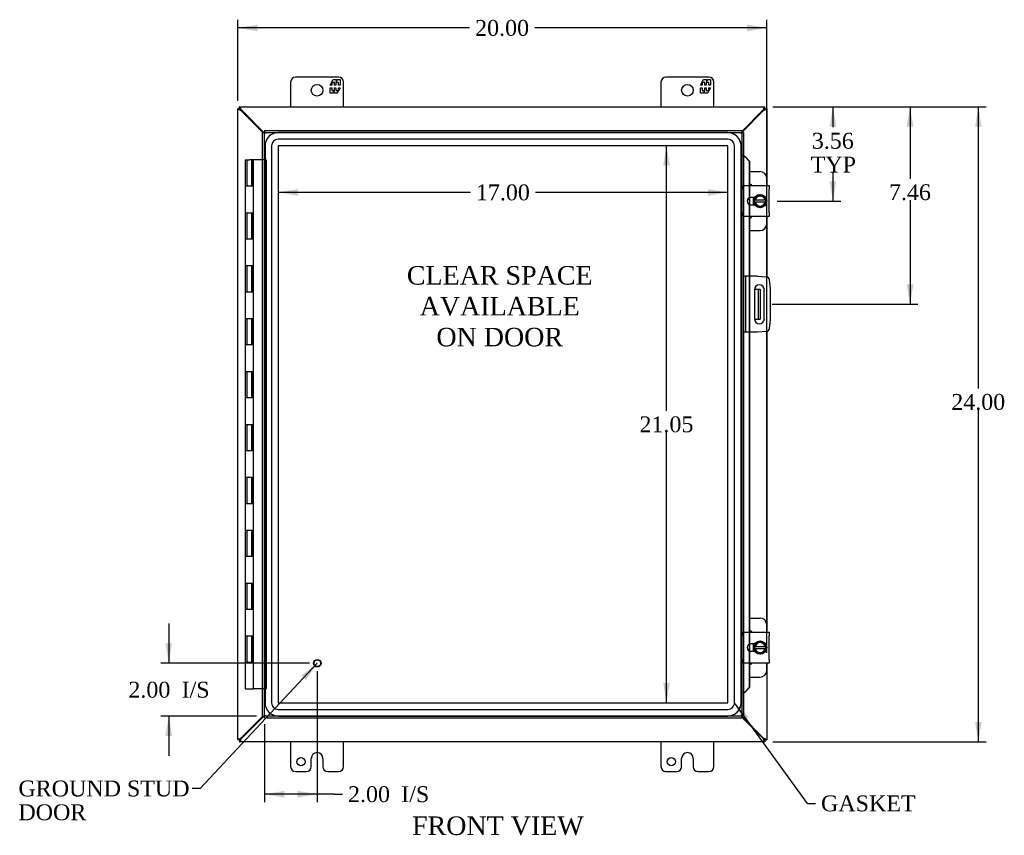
# Model space of a CAD drawing. Header units: inches. Extents: x 11 to 147, y 3 to 98.
# Tile 3 of 8: x 38 to 75, y 33 to 64. Entities that reach past the tile are written whole.
import ezdxf
from ezdxf.enums import TextEntityAlignment as Align

# ---------------------------------------------------------------- set-up
doc = ezdxf.new("R2010")
doc.units = ezdxf.units.IN
doc.header["$MEASUREMENT"] = 0
for name, color, linetype in [('COM40153-1', 7, 'CONTINUOUS'), ('COM40153-2', 7, 'CONTINUOUS'), ('COM42667', 7, 'CONTINUOUS'), ('COM42780', 7, 'CONTINUOUS'), ('COM48452', 7, 'CONTINUOUS'), ('COM70219', 7, 'CONTINUOUS'), ('COM71780-10', 7, 'CONTINUOUS'), ('DEFAULT', 7, 'CONTINUOUS'), ('FET07710', 7, 'CONTINUOUS'), ('HNG10620-20B', 7, 'CONTINUOUS'), ('HNG10620-20C', 7, 'CONTINUOUS'), ('SCC19011', 7, 'CONTINUOUS'), ('SPR20265', 7, 'CONTINUOUS'), ('STD21878', 7, 'CONTINUOUS'), ('WAF25035', 7, 'CONTINUOUS')]:
    doc.layers.add(name, color=color, linetype=linetype)
doc.styles.add('SEACAD_TIMES_NEW_ROMAN', font='times.ttf')

# ---------------------------------------------------------------- blocks, each defined once
blk = doc.blocks.new('SEANNOT_GROUP2')
at = {"layer": 'DEFAULT', "linetype": 'Continuous'}
blk.add_hatch(color=136, dxfattribs=at).paths.add_polyline_path([(48.677, 38.61), (49.099, 39.243), (48.495, 38.781)])
at = {"layer": 'DEFAULT', "color": 136, "linetype": 'Continuous'}
blk.add_line((44.666, 34.51), (44.366, 34.51), dxfattribs=at)
blk.add_lwpolyline([(44.666, 34.51), (49.099, 39.243)], dxfattribs=at)
at = {"layer": 'DEFAULT', "color": 136, "linetype": 'Continuous', "style": 'SEACAD_TIMES_NEW_ROMAN'}
for s, p in [('GROUND STUD', (37.8, 34.81)), ('DOOR', (37.8, 33.91))]:
    blk.add_text(s, height=0.6, dxfattribs=at).set_placement(p, align=Align.TOP_LEFT)
blk = doc.blocks.new('SEANNOT_GROUP3')
at = {"layer": 'DEFAULT', "linetype": 'Continuous'}
blk.add_hatch(color=136, dxfattribs=at).paths.add_polyline_path([(65.408, 37.214), (64.866, 37.747), (65.206, 37.067)])
at = {"layer": 'DEFAULT', "color": 136, "linetype": 'Continuous'}
blk.add_line((67.63, 33.947), (67.93, 33.947), dxfattribs=at)
blk.add_lwpolyline([(67.63, 33.947), (64.866, 37.747)], dxfattribs=at)
at = {"layer": 'DEFAULT', "color": 136, "linetype": 'Continuous', "style": 'SEACAD_TIMES_NEW_ROMAN'}
blk.add_text('GASKET', height=0.6, dxfattribs=at).set_placement((68.14, 34.247), align=Align.TOP_LEFT)
blk = doc.blocks.new('GDIMGGROUP')
at = {"layer": 'DEFAULT', "linetype": 'Continuous'}
for points in [[(46.84, 63.381), (46.09, 63.256), (46.84, 63.131)], [(65.336, 63.381), (65.336, 63.131), (66.086, 63.256)]]:
    blk.add_hatch(color=136, dxfattribs=at).paths.add_polyline_path(points)
at = {"layer": 'DEFAULT', "color": 136, "linetype": 'Continuous'}
for p, q in [((46.09, 60.501), (46.09, 63.556)), ((66.086, 39.642), (66.086, 63.556)), ((54.854, 63.256), (46.09, 63.256)), ((66.086, 63.256), (57.322, 63.256))]:
    blk.add_line(p, q, dxfattribs=at)
at = {"layer": 'DEFAULT', "color": 136, "linetype": 'Continuous', "style": 'SEACAD_TIMES_NEW_ROMAN'}
blk.add_text('20.00', height=0.6, dxfattribs=at).set_placement((55.064, 63.556), align=Align.TOP_LEFT)
blk = doc.blocks.new('GDIMGGROUP1')
at = {"layer": 'DEFAULT', "linetype": 'Continuous'}
for points in [[(74.212, 59.523), (74.087, 60.273), (73.962, 59.523)], [(74.212, 37.023), (73.962, 37.023), (74.087, 36.273)]]:
    blk.add_hatch(color=136, dxfattribs=at).paths.add_polyline_path(points)
at = {"layer": 'DEFAULT', "color": 136, "linetype": 'Continuous'}
for p, q in [((66.317, 60.273), (74.387, 60.273)), ((74.087, 49.63), (74.087, 60.273)), ((74.087, 36.273), (74.087, 48.82)), ((66.317, 36.273), (74.387, 36.273))]:
    blk.add_line(p, q, dxfattribs=at)
at = {"layer": 'DEFAULT', "color": 136, "linetype": 'Continuous', "style": 'SEACAD_TIMES_NEW_ROMAN'}
blk.add_text('24.00', height=0.6, dxfattribs=at).set_placement((73.063, 49.42), align=Align.TOP_LEFT)
blk = doc.blocks.new('GDIMGGROUP2')
at = {"layer": 'DEFAULT', "linetype": 'Continuous'}
for points in [[(43.357, 39.993), (43.482, 39.243), (43.607, 39.993)], [(43.357, 36.493), (43.607, 36.493), (43.482, 37.243)]]:
    blk.add_hatch(color=136, dxfattribs=at).paths.add_polyline_path(points)
at = {"layer": 'DEFAULT', "color": 136, "linetype": 'Continuous'}
for p, q in [((43.482, 40.743), (43.482, 39.243)), ((48.799, 39.243), (43.182, 39.243)), ((46.799, 37.243), (43.182, 37.243)), ((43.482, 37.243), (43.482, 35.743))]:
    blk.add_line(p, q, dxfattribs=at)
at = {"layer": 'DEFAULT', "color": 136, "linetype": 'Continuous', "style": 'SEACAD_TIMES_NEW_ROMAN'}
for s, p in [('2.00', (41.957, 38.543)), ('I/S', (43.97, 38.543))]:
    blk.add_text(s, height=0.6, dxfattribs=at).set_placement(p, align=Align.TOP_LEFT)
blk = doc.blocks.new('GDIMGGROUP3')
at = {"layer": 'DEFAULT', "linetype": 'Continuous'}
for points in [[(47.849, 34.17), (47.849, 34.42), (47.099, 34.295)], [(48.349, 34.17), (49.099, 34.295), (48.349, 34.42)]]:
    blk.add_hatch(color=136, dxfattribs=at).paths.add_polyline_path(points)
at = {"layer": 'DEFAULT', "color": 136, "linetype": 'Continuous'}
for p, q in [((49.099, 38.943), (49.099, 33.995)), ((47.099, 36.943), (47.099, 33.995)), ((49.75, 34.295), (47.099, 34.295)), ((49.75, 34.295), (50.05, 34.295))]:
    blk.add_line(p, q, dxfattribs=at)
at = {"layer": 'DEFAULT', "color": 136, "linetype": 'Continuous', "style": 'SEACAD_TIMES_NEW_ROMAN'}
for s, p in [('I/S', (52.272, 34.595)), ('2.00', (50.26, 34.595))]:
    blk.add_text(s, height=0.6, dxfattribs=at).set_placement(p, align=Align.TOP_LEFT)
blk = doc.blocks.new('GDIMGGROUP16')
at = {"layer": 'DEFAULT', "linetype": 'Continuous'}
for points in [[(68.713, 59.523), (68.588, 60.273), (68.463, 59.523)], [(68.713, 57.461), (68.463, 57.461), (68.588, 56.711)]]:
    blk.add_hatch(color=136, dxfattribs=at).paths.add_polyline_path(points)
at = {"layer": 'DEFAULT', "color": 136, "linetype": 'Continuous'}
for p, q in [((66.317, 60.273), (68.888, 60.273)), ((68.588, 60.273), (68.588, 59.501)), ((68.588, 57.791), (68.588, 56.711)), ((66.485, 56.711), (68.888, 56.711))]:
    blk.add_line(p, q, dxfattribs=at)
at = {"layer": 'DEFAULT', "color": 136, "linetype": 'Continuous', "style": 'SEACAD_TIMES_NEW_ROMAN'}
for s, p in [('3.56', (67.792, 59.291)), ('TYP', (67.75, 58.391))]:
    blk.add_text(s, height=0.6, dxfattribs=at).set_placement(p, align=Align.TOP_LEFT)
blk = doc.blocks.new('GDIMGGROUP17')
at = {"layer": 'DEFAULT', "linetype": 'Continuous'}
for points in [[(71.628, 59.523), (71.503, 60.273), (71.378, 59.523)], [(71.628, 53.563), (71.378, 53.563), (71.503, 52.813)]]:
    blk.add_hatch(color=136, dxfattribs=at).paths.add_polyline_path(points)
at = {"layer": 'DEFAULT', "color": 136, "linetype": 'Continuous'}
for p, q in [((66.317, 60.273), (71.803, 60.273)), ((71.503, 60.273), (71.503, 57.556)), ((71.503, 56.746), (71.503, 52.813)), ((66.296, 52.813), (71.803, 52.813))]:
    blk.add_line(p, q, dxfattribs=at)
at = {"layer": 'DEFAULT', "color": 136, "linetype": 'Continuous', "style": 'SEACAD_TIMES_NEW_ROMAN'}
blk.add_text('7.46', height=0.6, dxfattribs=at).set_placement((70.707, 57.346), align=Align.TOP_LEFT)
blk = doc.blocks.new('GDIMGGROUP24')
at = {"layer": 'DEFAULT', "linetype": 'Continuous'}
for points in [[(48.369, 57.165), (47.619, 57.04), (48.369, 56.915)], [(63.867, 57.165), (63.867, 56.915), (64.617, 57.04)]]:
    blk.add_hatch(color=136, dxfattribs=at).paths.add_polyline_path(points)
at = {"layer": 'DEFAULT', "color": 136, "linetype": 'Continuous'}
for p, q in [((54.884, 57.04), (47.619, 57.04)), ((64.617, 57.04), (57.351, 57.04))]:
    blk.add_line(p, q, dxfattribs=at)
at = {"layer": 'DEFAULT', "color": 136, "linetype": 'Continuous', "style": 'SEACAD_TIMES_NEW_ROMAN'}
blk.add_text('17.00', height=0.6, dxfattribs=at).set_placement((55.094, 57.34), align=Align.TOP_LEFT)
blk = doc.blocks.new('GDIMGGROUP25')
at = {"layer": 'DEFAULT', "linetype": 'Continuous'}
for points in [[(62.175, 58.05), (62.425, 58.05), (62.3, 58.8)], [(62.175, 38.496), (62.3, 37.746), (62.425, 38.496)]]:
    blk.add_hatch(color=136, dxfattribs=at).paths.add_polyline_path(points)
at = {"layer": 'DEFAULT', "color": 136, "linetype": 'Continuous'}
for p, q in [((62.3, 48.783), (62.3, 58.8)), ((62.3, 37.746), (62.3, 47.973))]:
    blk.add_line(p, q, dxfattribs=at)
at = {"layer": 'DEFAULT', "color": 136, "linetype": 'Continuous', "style": 'SEACAD_TIMES_NEW_ROMAN'}
blk.add_text('21.05', height=0.6, dxfattribs=at).set_placement((61.277, 48.573), align=Align.TOP_LEFT)

msp = doc.modelspace()

# ---------------------------------------------------------------- linework, layer by layer
at = {"layer": 'COM40153-1', "color": 7}
for p, q in [((65.621, 53.376), (65.732, 53.376)), ((65.732, 53.376), (65.768, 53.376)), ((65.768, 53.376), (65.84, 53.376)), ((65.768, 53.376), (65.768, 52.251)), ((65.84, 53.376), (65.84, 52.251)), ((65.621, 52.251), (65.732, 52.251)), ((65.768, 52.251), (65.732, 52.251)), ((65.768, 52.251), (65.84, 52.251))]:
    msp.add_line(p, q, dxfattribs=at)
at = {"layer": 'COM40153-2', "color": 7}
for p, q in [((65.287, 53.876), (65.215, 53.876)), ((65.287, 53.876), (65.287, 51.751)), ((65.287, 53.876), (65.323, 53.876)), ((65.738, 53.876), (65.323, 53.876)), ((65.738, 53.876), (66.072, 53.847)), ((66.185, 53.733), (66.215, 53.399)), ((65.621, 53.363), (65.621, 52.263)), ((65.996, 52.263), (65.996, 53.363)), ((66.215, 53.399), (66.215, 52.228)), ((66.215, 52.228), (66.185, 51.894)), ((65.287, 51.751), (65.215, 51.751)), ((65.323, 51.751), (65.287, 51.751)), ((65.738, 51.751), (65.323, 51.751)), ((66.072, 51.78), (65.738, 51.751))]:
    msp.add_line(p, q, dxfattribs=at)
for centre, radius, start, end in [((66.061, 53.722), 0.125, 5, 85), ((65.809, 53.363), 0.188, 0, 180), ((65.809, 52.263), 0.188, 180, 0), ((66.061, 51.905), 0.125, 275, 355)]:
    msp.add_arc(centre, radius, start, end, dxfattribs=at)
at = {"layer": 'COM42667', "color": 7}
for p, q in [((65.215, 57.157), (65.215, 57.3)), ((65.215, 57.3), (66.185, 57.3)), ((65.215, 57.157), (65.215, 56.266)), ((66.185, 57.3), (66.185, 57.157)), ((66.185, 56.266), (66.185, 57.157)), ((65.629, 56.852), (65.49, 56.852)), ((65.215, 56.123), (65.215, 56.266)), ((65.49, 56.571), (65.629, 56.571)), ((66.185, 56.266), (66.185, 56.123)), ((66.185, 56.123), (65.215, 56.123)), ((65.215, 40.281), (65.215, 40.424)), ((65.215, 40.424), (66.185, 40.424)), ((65.215, 40.281), (65.215, 39.39)), ((66.185, 40.424), (66.185, 40.281)), ((66.185, 39.39), (66.185, 40.281)), ((65.629, 39.976), (65.49, 39.976)), ((65.49, 39.695), (65.629, 39.695)), ((65.215, 39.247), (65.215, 39.39)), ((66.185, 39.247), (65.215, 39.247)), ((66.185, 39.39), (66.185, 39.247))]:
    msp.add_line(p, q, dxfattribs=at)
for centre in [(65.49, 56.711), (65.49, 39.835)]:
    msp.add_arc(centre, 0.141, 90, 270, dxfattribs=at)
at = {"layer": 'COM42780', "color": 7}
for p, q in [((65.439, 57.827), (65.836, 57.827)), ((66.086, 57.3), (66.086, 57.577)), ((65.586, 56.777), (65.586, 56.852)), ((65.586, 56.571), (65.586, 56.643)), ((66.086, 55.846), (66.086, 56.123)), ((65.439, 55.596), (65.836, 55.596)), ((65.439, 40.951), (65.836, 40.951)), ((66.086, 40.424), (66.086, 40.701)), ((65.586, 39.901), (65.586, 39.976)), ((65.586, 39.695), (65.586, 39.767)), ((66.086, 38.97), (66.086, 39.247)), ((65.439, 38.72), (65.836, 38.72))]:
    msp.add_line(p, q, dxfattribs=at)
for centre, start, end in [((65.836, 57.577), 0, 90), ((65.336, 57.14), 39.9324, 65.6695), ((65.336, 56.283), 294.3305, 320.0676), ((65.836, 55.846), 270, 0), ((65.836, 40.701), 0, 90), ((65.336, 40.264), 39.9324, 65.6695), ((65.336, 39.407), 294.3305, 320.0676), ((65.836, 38.97), 270, 0)]:
    msp.add_arc(centre, 0.25, start, end, dxfattribs=at)
at = {"layer": 'COM48452', "color": 7}
for p, q in [((46.162, 60.201), (46.09, 60.201)), ((46.09, 36.345), (46.09, 60.201)), ((46.162, 60.273), (66.017, 60.273)), ((46.162, 60.201), (46.162, 60.273)), ((46.162, 60.201), (46.198, 60.165)), ((46.162, 60.201), (46.198, 60.165)), ((46.222, 60.123), (46.198, 60.14)), ((47.041, 59.304), (46.222, 60.123)), ((46.24, 60.141), (46.223, 60.165)), ((47.077, 59.304), (46.24, 60.141)), ((65.939, 60.141), (65.142, 59.344)), ((65.957, 60.123), (65.142, 59.308)), ((65.956, 60.165), (65.939, 60.141)), ((65.982, 60.14), (65.957, 60.123)), ((66.017, 60.201), (65.982, 60.165)), ((66.018, 60.201), (65.982, 60.165)), ((66.017, 60.201), (66.017, 60.273)), ((66.018, 60.201), (66.09, 60.201)), ((66.09, 60.201), (66.09, 57.3)), ((66.09, 56.123), (66.09, 53.844)), ((66.09, 51.783), (66.09, 40.424)), ((66.09, 39.247), (66.09, 36.345)), ((46.222, 36.424), (47.041, 37.243)), ((46.24, 36.406), (47.077, 37.243)), ((65.142, 37.238), (65.957, 36.424)), ((65.142, 37.203), (65.939, 36.406)), ((46.162, 36.345), (46.09, 36.345)), ((46.162, 36.345), (46.198, 36.381)), ((46.162, 36.345), (46.198, 36.381)), ((46.162, 36.345), (46.162, 36.273)), ((66.017, 36.273), (46.162, 36.273)), ((46.198, 36.407), (46.222, 36.424)), ((46.223, 36.381), (46.24, 36.406)), ((65.939, 36.406), (65.956, 36.381)), ((65.957, 36.424), (65.982, 36.407)), ((66.018, 36.345), (65.982, 36.381)), ((66.017, 36.345), (65.982, 36.381)), ((66.017, 36.345), (66.017, 36.273)), ((66.018, 36.345), (66.09, 36.345))]:
    msp.add_line(p, q, dxfattribs=at)
for points, knots in [([(46.198, 60.14), (46.183, 60.145), (46.169, 60.15), (46.143, 60.16), (46.131, 60.165), (46.111, 60.176), (46.103, 60.181), (46.092, 60.191), (46.09, 60.196), (46.09, 60.201)], [0, 0, 0, 0, 0.25, 0.25, 0.5, 0.5, 0.75, 0.75, 1, 1, 1, 1]), ([(46.223, 60.165), (46.218, 60.18), (46.213, 60.194), (46.203, 60.22), (46.198, 60.232), (46.187, 60.252), (46.182, 60.26), (46.172, 60.271), (46.167, 60.273), (46.162, 60.273)], [0, 0, 0, 0, 0.25, 0.25, 0.5, 0.5, 0.75, 0.75, 1, 1, 1, 1]), ([(46.223, 60.165), (46.213, 60.175), (46.203, 60.184), (46.182, 60.198), (46.172, 60.201), (46.162, 60.201)], [0, 0, 0, 0, 0.5, 0.5, 1, 1, 1, 1]), ([(46.198, 60.14), (46.193, 60.145), (46.188, 60.15), (46.179, 60.16), (46.175, 60.165), (46.169, 60.176), (46.166, 60.181), (46.162, 60.191), (46.162, 60.196), (46.162, 60.201)], [0, 0, 0, 0, 0.25, 0.25, 0.5, 0.5, 0.75, 0.75, 1, 1, 1, 1]), ([(66.017, 60.273), (66.012, 60.273), (66.007, 60.271), (65.997, 60.26), (65.992, 60.252), (65.981, 60.232), (65.976, 60.22), (65.966, 60.194), (65.961, 60.18), (65.956, 60.165)], [0, 0, 0, 0, 0.25, 0.25, 0.5, 0.5, 0.75, 0.75, 1, 1, 1, 1]), ([(66.017, 60.201), (66.007, 60.201), (65.997, 60.198), (65.976, 60.184), (65.966, 60.175), (65.956, 60.165)], [0, 0, 0, 0, 0.5, 0.5, 1, 1, 1, 1]), ([(66.018, 60.201), (66.018, 60.196), (66.017, 60.191), (66.013, 60.181), (66.01, 60.176), (66.004, 60.165), (66, 60.16), (65.991, 60.15), (65.986, 60.145), (65.982, 60.14)], [0, 0, 0, 0, 0.25, 0.25, 0.5, 0.5, 0.75, 0.75, 1, 1, 1, 1]), ([(66.09, 60.201), (66.09, 60.196), (66.087, 60.191), (66.076, 60.181), (66.068, 60.176), (66.048, 60.165), (66.036, 60.16), (66.01, 60.15), (65.996, 60.145), (65.982, 60.14)], [0, 0, 0, 0, 0.25, 0.25, 0.5, 0.5, 0.75, 0.75, 1, 1, 1, 1]), ([(46.09, 36.345), (46.09, 36.351), (46.092, 36.356), (46.103, 36.366), (46.111, 36.371), (46.131, 36.381), (46.143, 36.387), (46.169, 36.397), (46.183, 36.402), (46.198, 36.407)], [0, 0, 0, 0, 0.25, 0.25, 0.5, 0.5, 0.75, 0.75, 1, 1, 1, 1]), ([(46.162, 36.345), (46.162, 36.351), (46.162, 36.356), (46.166, 36.366), (46.169, 36.371), (46.175, 36.381), (46.179, 36.387), (46.188, 36.397), (46.193, 36.402), (46.198, 36.407)], [0, 0, 0, 0, 0.25, 0.25, 0.5, 0.5, 0.75, 0.75, 1, 1, 1, 1]), ([(46.162, 36.273), (46.167, 36.273), (46.172, 36.276), (46.182, 36.287), (46.187, 36.295), (46.198, 36.315), (46.203, 36.327), (46.213, 36.353), (46.218, 36.367), (46.223, 36.381)], [0, 0, 0, 0, 0.25, 0.25, 0.5, 0.5, 0.75, 0.75, 1, 1, 1, 1]), ([(46.162, 36.345), (46.172, 36.345), (46.182, 36.349), (46.203, 36.363), (46.213, 36.372), (46.223, 36.381)], [0, 0, 0, 0, 0.5, 0.5, 1, 1, 1, 1]), ([(65.956, 36.381), (65.961, 36.367), (65.966, 36.353), (65.976, 36.327), (65.981, 36.315), (65.992, 36.295), (65.997, 36.287), (66.007, 36.276), (66.012, 36.273), (66.017, 36.273)], [0, 0, 0, 0, 0.25, 0.25, 0.5, 0.5, 0.75, 0.75, 1, 1, 1, 1]), ([(65.956, 36.381), (65.966, 36.372), (65.976, 36.363), (65.997, 36.349), (66.007, 36.345), (66.017, 36.345)], [0, 0, 0, 0, 0.5, 0.5, 1, 1, 1, 1]), ([(65.982, 36.407), (65.986, 36.402), (65.991, 36.397), (66, 36.387), (66.004, 36.381), (66.01, 36.371), (66.013, 36.366), (66.017, 36.356), (66.018, 36.351), (66.018, 36.345)], [0, 0, 0, 0, 0.25, 0.25, 0.5, 0.5, 0.75, 0.75, 1, 1, 1, 1]), ([(65.982, 36.407), (65.996, 36.402), (66.01, 36.397), (66.036, 36.387), (66.048, 36.381), (66.068, 36.371), (66.076, 36.366), (66.087, 36.356), (66.09, 36.351), (66.09, 36.345)], [0, 0, 0, 0, 0.25, 0.25, 0.5, 0.5, 0.75, 0.75, 1, 1, 1, 1])]:
    msp.add_open_spline(points, degree=3, knots=knots, dxfattribs=at)
at = {"layer": 'COM70219', "color": 7}
for p, q in [((64.616, 59.299), (47.62, 59.299)), ((64.616, 59.298), (47.62, 59.298)), ((64.616, 59.049), (47.62, 59.049)), ((47.12, 58.799), (47.12, 37.747)), ((47.121, 58.799), (47.121, 37.747)), ((47.37, 58.799), (47.37, 37.747)), ((47.619, 58.799), (47.619, 37.747)), ((64.616, 58.8), (47.62, 58.8)), ((47.62, 58.799), (47.62, 37.747)), ((64.616, 58.799), (47.62, 58.799)), ((64.616, 37.747), (64.616, 58.799)), ((64.617, 37.747), (64.617, 58.799)), ((64.866, 37.747), (64.866, 58.799)), ((65.115, 37.747), (65.115, 58.799)), ((65.116, 37.747), (65.116, 58.799)), ((47.62, 37.747), (64.616, 37.747)), ((47.62, 37.746), (64.616, 37.746)), ((47.62, 37.497), (64.616, 37.497)), ((47.62, 37.248), (64.616, 37.248)), ((47.62, 37.247), (64.616, 37.247))]:
    msp.add_line(p, q, dxfattribs=at)
for centre, radius, start, end in [((47.62, 58.799), 0.5, 90, 180), ((47.62, 58.799), 0.499, 90, 180), ((64.616, 58.799), 0.5, 0, 90), ((64.616, 58.799), 0.499, 0, 90), ((47.62, 58.799), 0.25, 90, 180), ((64.616, 58.799), 0.25, 0, 90), ((47.62, 58.799), 0.001, 90, 180), ((64.616, 58.799), 0.001, 0, 90), ((47.62, 37.747), 0.5, 180, 270), ((47.62, 37.747), 0.499, 180, 270), ((47.62, 37.747), 0.25, 180, 270), ((47.62, 37.747), 0.001, 180, 270), ((64.616, 37.747), 0.5, 270, 0), ((64.616, 37.747), 0.001, 270, 0), ((64.616, 37.747), 0.25, 270, 0), ((64.616, 37.747), 0.499, 270, 0)]:
    msp.add_arc(centre, radius, start, end, dxfattribs=at)
at = {"layer": 'COM71780-10', "color": 7}
for p, q in [((47.027, 59.304), (47.099, 59.304)), ((47.027, 37.243), (47.027, 59.304)), ((47.099, 59.376), (47.099, 59.304)), ((47.099, 59.376), (65.142, 59.376)), ((47.099, 59.304), (65.142, 59.304)), ((47.099, 59.304), (47.135, 59.268)), ((47.099, 37.243), (47.099, 59.304)), ((47.099, 59.304), (47.135, 59.268)), ((65.142, 59.304), (65.107, 59.268)), ((65.143, 59.304), (65.107, 59.268)), ((65.142, 59.376), (65.142, 59.304)), ((65.143, 59.304), (65.143, 37.243)), ((65.215, 59.304), (65.143, 59.304)), ((65.215, 59.304), (65.215, 37.243)), ((65.215, 58.429), (65.143, 58.429)), ((65.227, 58.429), (65.215, 58.429)), ((65.237, 58.406), (65.246, 58.406)), ((65.257, 58.393), (65.427, 58.221)), ((65.257, 58.393), (65.269, 58.393)), ((65.269, 58.393), (65.439, 58.221)), ((65.427, 58.221), (65.427, 57.3)), ((65.439, 58.221), (65.427, 58.221)), ((65.439, 58.221), (65.439, 57.3)), ((65.427, 57.3), (65.427, 56.837)), ((65.439, 57.3), (65.439, 56.843)), ((65.427, 56.837), (65.427, 56.586)), ((65.427, 56.586), (65.427, 56.123)), ((65.439, 56.843), (65.439, 56.58)), ((65.439, 56.58), (65.439, 56.123)), ((65.427, 56.123), (65.427, 53.876)), ((65.439, 56.123), (65.439, 53.876)), ((65.427, 53.876), (65.427, 51.751)), ((65.439, 53.876), (65.439, 51.751)), ((65.427, 51.751), (65.427, 40.424)), ((65.439, 51.751), (65.439, 40.424)), ((65.427, 40.424), (65.427, 39.961)), ((65.439, 40.424), (65.439, 39.967)), ((65.427, 39.961), (65.427, 39.71)), ((65.439, 39.967), (65.439, 39.704)), ((65.427, 39.71), (65.427, 39.247)), ((65.439, 39.704), (65.439, 39.247)), ((65.427, 39.247), (65.427, 38.326)), ((65.439, 39.247), (65.439, 38.326)), ((65.215, 38.118), (65.143, 38.118)), ((65.215, 38.118), (65.227, 38.118)), ((65.246, 38.141), (65.237, 38.141)), ((65.427, 38.326), (65.257, 38.153)), ((65.257, 38.153), (65.269, 38.153)), ((65.439, 38.326), (65.269, 38.153)), ((65.439, 38.326), (65.427, 38.326)), ((47.027, 37.243), (47.099, 37.243)), ((47.099, 37.243), (47.135, 37.279)), ((47.099, 37.243), (47.135, 37.279)), ((65.142, 37.243), (47.099, 37.243)), ((47.099, 37.171), (47.099, 37.243)), ((65.142, 37.243), (65.107, 37.279)), ((65.143, 37.243), (65.107, 37.279)), ((65.142, 37.171), (65.142, 37.243)), ((65.215, 37.243), (65.143, 37.243)), ((65.142, 37.171), (47.099, 37.171))]:
    msp.add_line(p, q, dxfattribs=at)
for centre, radius, start, end in [((65.655, 59.48), 1.153, 245.7342, 249.4642), ((65.545, 58.662), 0.395, 216.3142, 223.0054), ((65.655, 59.48), 1.153, 249.4642, 250.458), ((65.655, 37.067), 1.153, 111.2725, 114.2658), ((65.545, 37.884), 0.395, 136.9946, 143.6858)]:
    msp.add_arc(centre, radius, start, end, dxfattribs=at)
at = {"layer": 'FET07710', "color": 7}
for p, q in [((48.09, 61.211), (48.09, 60.273)), ((49.902, 61.398), (48.277, 61.398)), ((49.579, 61.093), (49.702, 61.305)), ((49.644, 61.093), (49.579, 61.093)), ((49.742, 61.199), (49.644, 61.199)), ((49.644, 61.199), (49.644, 61.093)), ((49.702, 61.305), (49.811, 61.305)), ((49.742, 61.093), (49.742, 61.199)), ((49.802, 61.093), (49.742, 61.093)), ((49.9, 61.199), (49.802, 61.199)), ((49.802, 61.199), (49.802, 61.093)), ((49.811, 61.305), (49.811, 61.228)), ((49.811, 61.228), (49.856, 61.305)), ((49.856, 61.305), (49.965, 61.305)), ((49.9, 61.093), (49.9, 61.199)), ((49.965, 61.093), (49.9, 61.093)), ((49.965, 61.305), (49.965, 61.093)), ((50.09, 60.273), (50.09, 61.211)), ((62.09, 61.211), (62.09, 60.273)), ((63.902, 61.398), (62.277, 61.398)), ((63.579, 61.093), (63.702, 61.305)), ((63.644, 61.093), (63.579, 61.093)), ((63.742, 61.199), (63.644, 61.199)), ((63.644, 61.199), (63.644, 61.093)), ((63.702, 61.305), (63.811, 61.305)), ((63.742, 61.093), (63.742, 61.199)), ((63.802, 61.093), (63.742, 61.093)), ((63.9, 61.199), (63.802, 61.199)), ((63.802, 61.199), (63.802, 61.093)), ((63.811, 61.305), (63.811, 61.228)), ((63.811, 61.228), (63.856, 61.305)), ((63.856, 61.305), (63.965, 61.305)), ((63.9, 61.093), (63.9, 61.199)), ((63.965, 61.093), (63.9, 61.093)), ((63.965, 61.305), (63.965, 61.093)), ((64.09, 60.273), (64.09, 61.211)), ((49.579, 60.784), (49.579, 60.996)), ((49.579, 60.996), (49.644, 60.996)), ((49.688, 60.784), (49.579, 60.784)), ((49.644, 60.996), (49.644, 60.89)), ((49.644, 60.89), (49.742, 60.89)), ((49.733, 60.861), (49.688, 60.784)), ((49.733, 60.784), (49.733, 60.861)), ((49.842, 60.784), (49.733, 60.784)), ((49.742, 60.89), (49.742, 60.996)), ((49.742, 60.996), (49.802, 60.996)), ((49.802, 60.996), (49.802, 60.89)), ((49.802, 60.89), (49.9, 60.89)), ((49.965, 60.996), (49.842, 60.784)), ((49.9, 60.89), (49.9, 60.996)), ((49.9, 60.996), (49.965, 60.996)), ((63.579, 60.784), (63.579, 60.996)), ((63.579, 60.996), (63.644, 60.996)), ((63.688, 60.784), (63.579, 60.784)), ((63.644, 60.996), (63.644, 60.89)), ((63.644, 60.89), (63.742, 60.89)), ((63.733, 60.861), (63.688, 60.784)), ((63.733, 60.784), (63.733, 60.861)), ((63.842, 60.784), (63.733, 60.784)), ((63.742, 60.89), (63.742, 60.996)), ((63.742, 60.996), (63.802, 60.996)), ((63.802, 60.996), (63.802, 60.89)), ((63.802, 60.89), (63.9, 60.89)), ((63.965, 60.996), (63.842, 60.784)), ((63.9, 60.89), (63.9, 60.996)), ((63.9, 60.996), (63.965, 60.996)), ((48.09, 36.273), (48.09, 35.336)), ((50.09, 35.336), (50.09, 36.273)), ((62.09, 36.273), (62.09, 35.336)), ((64.09, 35.336), (64.09, 36.273)), ((49.089, 35.866), (49.09, 35.866)), ((63.089, 35.866), (63.09, 35.866)), ((48.871, 35.336), (48.871, 35.648)), ((49.308, 35.648), (49.308, 35.336)), ((62.871, 35.336), (62.871, 35.648)), ((63.308, 35.648), (63.308, 35.336)), ((48.277, 35.148), (48.684, 35.148)), ((49.495, 35.148), (49.902, 35.148)), ((62.277, 35.148), (62.684, 35.148)), ((63.495, 35.148), (63.902, 35.148))]:
    msp.add_line(p, q, dxfattribs=at)
for centre, radius in [((49.09, 60.898), 0.219), ((63.09, 60.898), 0.219), ((48.48, 35.523), 0.156), ((62.48, 35.523), 0.156)]:
    msp.add_circle(centre, radius, dxfattribs=at)
for centre, radius, start, end in [((48.277, 61.211), 0.188, 90, 180), ((49.902, 61.211), 0.188, 0, 90), ((62.277, 61.211), 0.188, 90, 180), ((63.902, 61.211), 0.188, 0, 90), ((49.089, 35.648), 0.218, 90, 180), ((49.09, 35.648), 0.218, 0, 90), ((63.089, 35.648), 0.218, 90, 180), ((63.09, 35.648), 0.218, 0, 90), ((48.277, 35.336), 0.188, 180, 270), ((48.684, 35.336), 0.188, 270, 0), ((49.495, 35.336), 0.188, 180, 270), ((49.902, 35.336), 0.188, 270, 0), ((62.277, 35.336), 0.188, 180, 270), ((62.684, 35.336), 0.188, 270, 0), ((63.495, 35.336), 0.188, 180, 270), ((63.902, 35.336), 0.188, 270, 0)]:
    msp.add_arc(centre, radius, start, end, dxfattribs=at)
at = {"layer": 'HNG10620-20B', "color": 7}
for p, q in [((46.529, 57.273), (46.375, 57.273)), ((46.375, 57.273), (46.375, 56.273)), ((46.375, 56.273), (46.529, 56.273)), ((46.529, 55.273), (46.375, 55.273)), ((46.375, 55.273), (46.375, 54.273)), ((46.375, 54.273), (46.529, 54.273)), ((46.529, 53.273), (46.375, 53.273)), ((46.375, 53.273), (46.375, 52.273)), ((46.375, 52.273), (46.529, 52.273)), ((46.529, 51.273), (46.375, 51.273)), ((46.375, 51.273), (46.375, 50.273)), ((46.375, 50.273), (46.529, 50.273)), ((46.529, 49.273), (46.375, 49.273)), ((46.375, 49.273), (46.375, 48.273)), ((46.375, 48.273), (46.529, 48.273)), ((46.529, 47.273), (46.375, 47.273)), ((46.375, 47.273), (46.375, 46.273)), ((46.375, 46.273), (46.529, 46.273)), ((46.529, 45.273), (46.375, 45.273)), ((46.375, 45.273), (46.375, 44.273)), ((46.375, 44.273), (46.529, 44.273)), ((46.529, 43.273), (46.375, 43.273)), ((46.375, 43.273), (46.375, 42.273)), ((46.375, 42.273), (46.529, 42.273)), ((46.529, 41.273), (46.375, 41.273)), ((46.375, 41.273), (46.375, 40.273)), ((46.375, 40.273), (46.529, 40.273)), ((46.529, 39.273), (46.375, 39.273)), ((46.375, 39.273), (46.375, 38.273)), ((46.375, 38.273), (46.682, 38.273))]:
    msp.add_line(p, q, dxfattribs=at)
at = {"layer": 'HNG10620-20C', "color": 7}
for p, q in [((46.375, 58.273), (46.529, 58.273)), ((46.375, 58.273), (46.375, 57.273)), ((46.435, 58.273), (46.435, 57.273)), ((47.027, 58.273), (46.529, 58.273)), ((46.611, 58.273), (46.611, 57.273)), ((46.622, 57.273), (46.622, 58.273)), ((46.664, 58.273), (46.664, 57.273)), ((46.682, 57.273), (46.682, 58.273)), ((47.07, 58.273), (47.027, 58.273)), ((47.099, 58.273), (47.07, 58.273)), ((47.099, 58.273), (47.159, 58.273)), ((47.159, 58.273), (47.159, 38.273)), ((46.529, 57.273), (46.375, 57.273)), ((46.682, 57.273), (46.529, 57.273)), ((46.682, 56.273), (46.682, 57.273)), ((46.375, 56.273), (46.529, 56.273)), ((46.375, 56.273), (46.375, 55.273)), ((46.435, 56.273), (46.435, 55.273)), ((46.529, 56.273), (46.682, 56.273)), ((46.611, 56.273), (46.611, 55.273)), ((46.622, 55.273), (46.622, 56.273)), ((46.664, 56.273), (46.664, 55.273)), ((46.682, 55.273), (46.682, 56.273)), ((46.529, 55.273), (46.375, 55.273)), ((46.682, 55.273), (46.529, 55.273)), ((46.682, 54.273), (46.682, 55.273)), ((46.375, 54.273), (46.529, 54.273)), ((46.375, 54.273), (46.375, 53.273)), ((46.435, 54.273), (46.435, 53.273)), ((46.529, 54.273), (46.682, 54.273)), ((46.611, 54.273), (46.611, 53.273)), ((46.622, 53.273), (46.622, 54.273)), ((46.664, 54.273), (46.664, 53.273)), ((46.682, 53.273), (46.682, 54.273)), ((46.529, 53.273), (46.375, 53.273)), ((46.682, 53.273), (46.529, 53.273)), ((46.682, 52.273), (46.682, 53.273)), ((46.375, 52.273), (46.529, 52.273)), ((46.375, 52.273), (46.375, 51.273)), ((46.435, 52.273), (46.435, 51.273)), ((46.529, 52.273), (46.682, 52.273)), ((46.611, 52.273), (46.611, 51.273)), ((46.622, 51.273), (46.622, 52.273)), ((46.664, 52.273), (46.664, 51.273)), ((46.682, 51.273), (46.682, 52.273)), ((46.529, 51.273), (46.375, 51.273)), ((46.682, 51.273), (46.529, 51.273)), ((46.682, 50.273), (46.682, 51.273)), ((46.375, 50.273), (46.529, 50.273)), ((46.375, 50.273), (46.375, 49.273)), ((46.435, 50.273), (46.435, 49.273)), ((46.529, 50.273), (46.682, 50.273)), ((46.611, 50.273), (46.611, 49.273)), ((46.622, 49.273), (46.622, 50.273)), ((46.664, 50.273), (46.664, 49.273)), ((46.682, 49.273), (46.682, 50.273)), ((46.529, 49.273), (46.375, 49.273)), ((46.682, 49.273), (46.529, 49.273)), ((46.682, 48.273), (46.682, 49.273)), ((46.375, 48.273), (46.529, 48.273)), ((46.375, 48.273), (46.375, 47.273)), ((46.435, 48.273), (46.435, 47.273)), ((46.529, 48.273), (46.682, 48.273)), ((46.611, 48.273), (46.611, 47.273)), ((46.622, 47.273), (46.622, 48.273)), ((46.664, 48.273), (46.664, 47.273)), ((46.682, 47.273), (46.682, 48.273)), ((46.529, 47.273), (46.375, 47.273)), ((46.682, 47.273), (46.529, 47.273)), ((46.682, 46.273), (46.682, 47.273)), ((46.375, 46.273), (46.529, 46.273)), ((46.375, 46.273), (46.375, 45.273)), ((46.435, 46.273), (46.435, 45.273)), ((46.529, 46.273), (46.682, 46.273)), ((46.611, 46.273), (46.611, 45.273)), ((46.622, 45.273), (46.622, 46.273)), ((46.664, 46.273), (46.664, 45.273)), ((46.682, 45.273), (46.682, 46.273)), ((46.529, 45.273), (46.375, 45.273)), ((46.682, 45.273), (46.529, 45.273)), ((46.682, 44.273), (46.682, 45.273)), ((46.375, 44.273), (46.529, 44.273)), ((46.375, 44.273), (46.375, 43.273)), ((46.435, 44.273), (46.435, 43.273)), ((46.529, 44.273), (46.682, 44.273)), ((46.611, 44.273), (46.611, 43.273)), ((46.622, 43.273), (46.622, 44.273)), ((46.664, 44.273), (46.664, 43.273)), ((46.682, 43.273), (46.682, 44.273)), ((46.529, 43.273), (46.375, 43.273)), ((46.682, 43.273), (46.529, 43.273)), ((46.682, 42.273), (46.682, 43.273)), ((46.375, 42.273), (46.529, 42.273)), ((46.375, 42.273), (46.375, 41.273)), ((46.435, 42.273), (46.435, 41.273)), ((46.529, 42.273), (46.682, 42.273)), ((46.611, 42.273), (46.611, 41.273)), ((46.622, 41.273), (46.622, 42.273)), ((46.664, 42.273), (46.664, 41.273)), ((46.682, 41.273), (46.682, 42.273)), ((46.529, 41.273), (46.375, 41.273)), ((46.682, 41.273), (46.529, 41.273)), ((46.682, 40.273), (46.682, 41.273)), ((46.375, 40.273), (46.529, 40.273)), ((46.375, 40.273), (46.375, 39.273)), ((46.435, 40.273), (46.435, 39.273)), ((46.529, 40.273), (46.682, 40.273)), ((46.611, 40.273), (46.611, 39.273)), ((46.622, 39.273), (46.622, 40.273)), ((46.664, 40.273), (46.664, 39.273)), ((46.682, 39.273), (46.682, 40.273)), ((46.529, 39.273), (46.375, 39.273)), ((46.682, 39.273), (46.529, 39.273)), ((46.682, 38.273), (46.682, 39.273)), ((47.027, 38.273), (46.682, 38.273)), ((47.07, 38.273), (47.027, 38.273)), ((47.099, 38.273), (47.07, 38.273)), ((47.099, 38.273), (47.159, 38.273))]:
    msp.add_line(p, q, dxfattribs=at)
at = {"layer": 'SCC19011', "color": 7}
for p, q in [((65.836, 56.952), (65.621, 56.82)), ((66.051, 56.82), (65.836, 56.952)), ((65.621, 56.82), (65.621, 56.745)), ((65.621, 56.745), (65.621, 56.677)), ((65.642, 56.745), (65.621, 56.745)), ((65.621, 56.677), (65.621, 56.603)), ((65.621, 56.677), (65.642, 56.677)), ((65.621, 56.603), (65.836, 56.47)), ((65.652, 56.745), (65.642, 56.745)), ((65.642, 56.677), (65.652, 56.677)), ((66.021, 56.745), (65.652, 56.745)), ((65.652, 56.677), (66.021, 56.677)), ((65.836, 56.47), (66.051, 56.603)), ((66.031, 56.745), (66.021, 56.745)), ((66.021, 56.677), (66.031, 56.677)), ((66.051, 56.745), (66.031, 56.745)), ((66.031, 56.677), (66.051, 56.677)), ((66.051, 56.745), (66.051, 56.82)), ((66.051, 56.677), (66.051, 56.745)), ((66.051, 56.603), (66.051, 56.677)), ((65.836, 40.076), (65.621, 39.944)), ((65.621, 39.944), (65.621, 39.869)), ((65.621, 39.869), (65.621, 39.801)), ((65.642, 39.869), (65.621, 39.869)), ((65.652, 39.869), (65.642, 39.869)), ((66.021, 39.869), (65.652, 39.869)), ((66.051, 39.944), (65.836, 40.076)), ((66.031, 39.869), (66.021, 39.869)), ((66.051, 39.869), (66.031, 39.869)), ((66.051, 39.869), (66.051, 39.944)), ((66.051, 39.801), (66.051, 39.869)), ((65.621, 39.801), (65.621, 39.727)), ((65.621, 39.801), (65.642, 39.801)), ((65.621, 39.727), (65.836, 39.594)), ((65.642, 39.801), (65.652, 39.801)), ((65.652, 39.801), (66.021, 39.801)), ((65.836, 39.594), (66.051, 39.727)), ((66.021, 39.801), (66.031, 39.801)), ((66.031, 39.801), (66.051, 39.801)), ((66.051, 39.727), (66.051, 39.801))]:
    msp.add_line(p, q, dxfattribs=at)
for centre, radius, start, end in [((65.836, 56.711), 0.188, 10.4474, 169.5526), ((65.836, 56.711), 0.187, 190.4474, 349.5526), ((65.836, 39.835), 0.187, 10.4474, 169.5526), ((65.836, 39.835), 0.187, 190.4474, 349.5526)]:
    msp.add_arc(centre, radius, start, end, dxfattribs=at)
at = {"layer": 'SPR20265', "color": 7}
for points, knots in [([(65.618, 56.853), (65.606, 56.834), (65.584, 56.787), (65.571, 56.708), (65.585, 56.627), (65.608, 56.585), (65.618, 56.57)], [0.95809881, 0.95809881, 0.95809881, 0.95809881, 0.9661238, 0.97598802, 0.98694613, 0.99365696, 0.99365696, 0.99365696, 0.99365696]), ([(65.61, 56.822), (65.602, 56.806), (65.585, 56.76), (65.58, 56.682), (65.597, 56.625), (65.609, 56.6)], [0.77169441, 0.77169441, 0.77169441, 0.77169441, 0.77798983, 0.7890906, 0.79883665, 0.79883665, 0.79883665, 0.79883665]), ([(65.618, 39.977), (65.606, 39.958), (65.584, 39.911), (65.571, 39.832), (65.585, 39.751), (65.608, 39.709), (65.618, 39.694)], [0.95809881, 0.95809881, 0.95809881, 0.95809881, 0.9661238, 0.97598802, 0.98694613, 0.99365696, 0.99365696, 0.99365696, 0.99365696]), ([(65.61, 39.946), (65.602, 39.93), (65.585, 39.884), (65.58, 39.802), (65.602, 39.734), (65.622, 39.701), (65.626, 39.694)], [0.77169441, 0.77169441, 0.77169441, 0.77169441, 0.77798983, 0.7890906, 0.80019147, 0.80289251, 0.80289251, 0.80289251, 0.80289251])]:
    msp.add_open_spline(points, degree=3, knots=knots, dxfattribs=at)
at = {"layer": 'STD21878', "color": 7}
for radius in [0.141, 0.125]:
    msp.add_circle((49.099, 39.243), radius, dxfattribs=at)
at = {"layer": 'WAF25035', "color": 7}
for centre in [(65.836, 56.711), (65.836, 39.835)]:
    msp.add_circle(centre, 0.25, dxfattribs=at)

# ---------------------------------------------------------------- block references
at = {"layer": 'DEFAULT', "color": 7}
for name in ['GDIMGGROUP', 'GDIMGGROUP17', 'GDIMGGROUP1', 'GDIMGGROUP16', 'GDIMGGROUP25', 'GDIMGGROUP24', 'GDIMGGROUP2', 'SEANNOT_GROUP2', 'GDIMGGROUP3', 'SEANNOT_GROUP3']:
    msp.add_blockref(name, (0, 0), dxfattribs=at)

# ---------------------------------------------------------------- texts
at = {"layer": 'DEFAULT', "color": 7, "style": 'SEACAD_TIMES_NEW_ROMAN'}
msp.add_text('FRONT VIEW', height=0.7, dxfattribs=at).set_placement((52.679, 33.452), align=Align.TOP_LEFT)
at = {"layer": 'DEFAULT', "color": 7, "insert": (55.994, 54.254), "char_height": 0.7, "width": 7.22078, "attachment_point": 2}
msp.add_mtext('{\\fTimes New Roman|b0||i0||c0|p34;\\C7;\\H0.7;\\W1.;CLEAR SPACE \\P}{\\fTimes New Roman|b0||i0||c0|p34;\\C7;\\H0.7;\\W1.;AVAILABLE \\P}{\\fTimes New Roman|b0||i0||c0|p34;\\C7;\\H0.7;\\W1.;ON DOOR}', dxfattribs=at)

doc.saveas('drawing.dxf')
